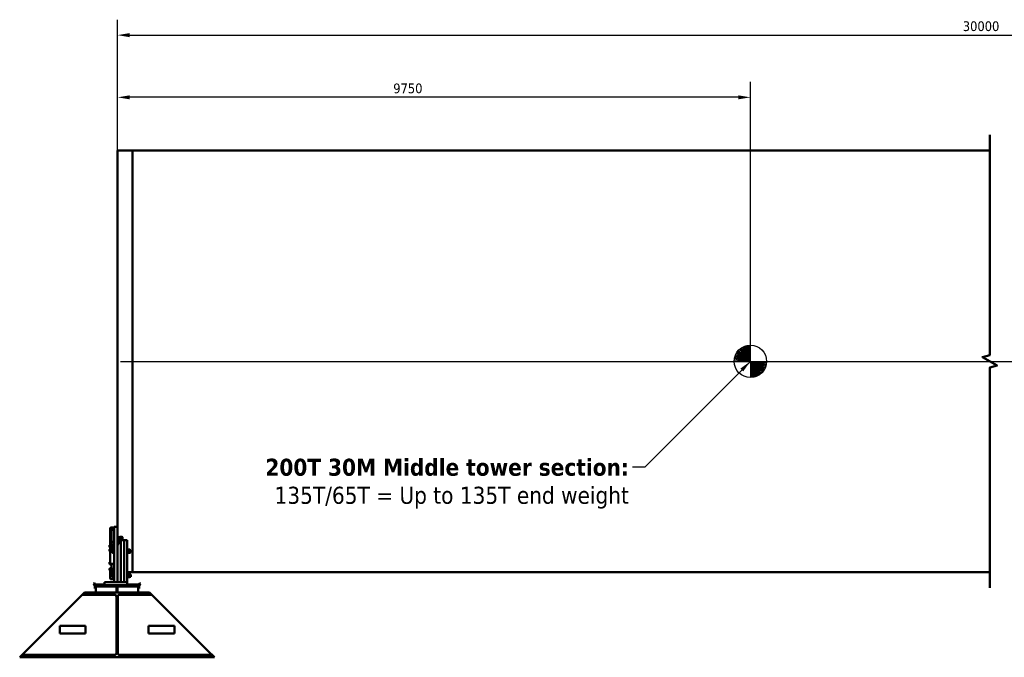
# Model space of a CAD drawing. Header units: millimetres. Extents: x 0 to 63075, y 0 to 44550.
# Tile 8 of 31: x 12004 to 27174, y 22169 to 31992. Entities that reach past the tile are written whole.
import ezdxf

# ---------------------------------------------------------------- set-up
doc = ezdxf.new("R2010")
doc.units = ezdxf.units.MM
doc.header["$LTSCALE"] = 75
for name, color, linetype, lineweight in [('Break Line (ISO)', 7, 'Continuous', 50), ('Centerline (ISO)', 7, 'Continuous', 25), ('Dimension (ISO)', 7, 'Continuous', 25), ('Sketch Geometry (ISO)', 7, 'Continuous', 25), ('Symbol (ISO)', 7, 'Continuous', 25), ('Visible (ISO)', 7, 'Continuous', 50)]:
    doc.layers.add(name, color=color, linetype=linetype, lineweight=lineweight)
doc.styles.add('Note Text (ISO)', font='tahoma.ttf')
doc.dimstyles.new('Default (ISO)', dxfattribs={"dimscale": 75, "dimtxt": 2, "dimasz": 2.5, "dimexe": 3.175, "dimexo": 0, "dimgap": 0.762, "dimtad": 1, "dimrnd": 1e-08, "dimtxsty": 'Note Text (ISO)', "dimcen": 0.09, "dimdle": 10, "dimclrd": 256, "dimclre": 256, "dimclrt": 256, "dimazin": 2, "dimtfac": 1, "dimtmove": 0, "dimatfit": 3, "dimfxl": 1, "dimtolj": 1, "dimtzin": 0, "dimlwd": -1, "dimlwe": -1, "dimarcsym": 0})
doc.dimstyles.new('Default - Method 1b (ISO)$7', dxfattribs={"dimscale": 75, "dimtxt": 2, "dimasz": 2.5, "dimexe": 3.175, "dimexo": 0, "dimgap": 0.762, "dimtad": 1, "dimtoh": 1, "dimrnd": 1e-08, "dimtxsty": 'Note Text (ISO)', "dimcen": 0.09, "dimdle": 10, "dimclrd": 256, "dimclre": 256, "dimclrt": 256, "dimazin": 2, "dimtfac": 1.75, "dimtmove": 0, "dimatfit": 3, "dimfxl": 1, "dimtolj": 1, "dimlwd": -1, "dimlwe": -1, "dimarcsym": 0})

# ---------------------------------------------------------------- blocks, each defined once
blk = doc.blocks.new('*D7')
at = {"layer": 'Defpoints', "color": 0, "transparency": 16777216}
for p in [(13512, 30796), (13512, 29979), (23262, 26729)]:
    blk.add_point(p, dxfattribs=at)
at = {"layer": 'Dimension (ISO)', "transparency": 16777216}
for p, q in [((13512, 29979), (13512, 31034)), ((23262, 26729), (23262, 31034)), ((23074, 30796), (13699, 30796))]:
    blk.add_line(p, q, dxfattribs=at)
for points in [[(13699, 30827), (13699, 30765), (13512, 30796)], [(23074, 30827), (23074, 30765), (23262, 30796)]]:
    blk.add_solid(points, dxfattribs=at)
at = {"layer": 'Dimension (ISO)', "transparency": 16777216, "insert": (17759, 31009), "char_height": 150, "attachment_point": 1, "style": 'Note Text (ISO)'}
blk.add_mtext('\\A1;9750', dxfattribs=at)
blk = doc.blocks.new('*D29')
at = {"layer": 'Defpoints', "color": 0, "transparency": 16777216}
for p in [(40103, 31754), (13512, 29979), (40103, 29979)]:
    blk.add_point(p, dxfattribs=at)
at = {"layer": 'Dimension (ISO)', "transparency": 16777216}
for p, q in [((13512, 29979), (13512, 31992)), ((40103, 29979), (40103, 31992)), ((13699, 31754), (39915, 31754))]:
    blk.add_line(p, q, dxfattribs=at)
for points in [[(13699, 31785), (13699, 31722), (13512, 31754)], [(39915, 31785), (39915, 31722), (40103, 31754)]]:
    blk.add_solid(points, dxfattribs=at)
at = {"layer": 'Dimension (ISO)', "transparency": 16777216, "insert": (26534, 31967), "char_height": 150, "attachment_point": 1, "style": 'Note Text (ISO)'}
blk.add_mtext('\\A1;30000', dxfattribs=at)

msp = doc.modelspace()

# ---------------------------------------------------------------- linework, layer by layer
at = {"layer": 'Break Line (ISO)', "flags": 128}
msp.add_lwpolyline([(26948.5386, 23240.6115), (26948.5386, 26633.6403), (27061.0386, 26663.7846), (26836.0386, 26793.6884), (26948.5386, 26823.8327), (26948.5386, 30216.8615)], dxfattribs=at)
at = {"layer": 'Centerline (ISO)', "linetype": 'Continuous'}
msp.add_line((13556.2241, 26728.7365), (40058.1199, 26728.7365), dxfattribs=at)
at = {"layer": 'Sketch Geometry (ISO)'}
for q in [(23052.4324, 26865.4736), (23052.4324, 26865.4736), (23052.4324, 26865.4736), (23064.4389, 26882.2897), (23064.4389, 26882.2897), (23064.4389, 26882.2897), (23077.7931, 26898.0569), (23077.7931, 26898.0569), (23077.7931, 26898.0569), (23092.4037, 26912.6675), (23092.4037, 26912.6675), (23092.4037, 26912.6675), (23108.1709, 26926.0216), (23108.1709, 26926.0216), (23108.1709, 26926.0216), (23124.987, 26938.0281), (23124.987, 26938.0281), (23124.987, 26938.0281), (23142.7372, 26948.605), (23142.7372, 26948.605), (23142.7372, 26948.605), (23161.3002, 26957.6798), (23161.3002, 26957.6798), (23161.3002, 26957.6798), (23180.5492, 26965.1908), (23180.5492, 26965.1908), (23180.5492, 26965.1908), (23200.3527, 26971.0866), (23200.3527, 26971.0866), (23200.3527, 26971.0866), (23220.5754, 26975.3268), (23220.5754, 26975.3268), (23220.5754, 26975.3268), (23241.0792, 26977.8826), (23241.0792, 26977.8826), (23241.0792, 26977.8826), (23261.7241, 26978.7365), (23261.7241, 26978.7365), (23261.7241, 26978.7365), (23011.7241, 26728.7365), (23011.7241, 26728.7365), (23011.7241, 26728.7365), (23012.5779, 26749.3814), (23012.5779, 26749.3814), (23012.5779, 26749.3814), (23015.1337, 26769.8852), (23015.1337, 26769.8852), (23015.1337, 26769.8852), (23019.374, 26790.1079), (23019.374, 26790.1079), (23019.374, 26790.1079), (23025.2697, 26809.9114), (23025.2697, 26809.9114), (23025.2697, 26809.9114), (23032.7807, 26829.1604), (23032.7807, 26829.1604), (23032.7807, 26829.1604), (23041.8556, 26847.7234), (23041.8556, 26847.7234), (23041.8556, 26847.7234), (23261.7241, 26478.7365), (23282.3689, 26479.5904), (23302.8727, 26482.1462), (23323.0954, 26486.3865), (23342.8989, 26492.2822), (23362.1479, 26499.7932), (23380.7109, 26508.8681), (23398.4611, 26519.4449), (23415.2772, 26531.4514), (23431.0445, 26544.8055), (23445.655, 26559.4161), (23459.0092, 26575.1833), (23471.0157, 26591.9995), (23481.5925, 26609.7497), (23490.6674, 26628.3127), (23498.1784, 26647.5617), (23504.0741, 26667.3651), (23508.3144, 26687.5879), (23510.8702, 26708.0917), (23511.7241, 26728.7365)]:
    msp.add_line((23261.7241, 26728.7365), q, dxfattribs=at)
msp.add_circle((23261.7241, 26728.7365), 250, dxfattribs=at)
at = {"layer": 'Visible (ISO)'}
for p, q in [((13511.7241, 29978.7365), (13511.7241, 24179.2813)), ((13743.7241, 29978.7365), (13511.7241, 29978.7365)), ((13743.7241, 29978.7365), (13743.7241, 23478.7365)), ((13743.7241, 29978.7365), (26948.5386, 29978.7365)), ((13743.7241, 23478.7365), (13743.7241, 29978.7365)), ((13399.7241, 24159.5205), (13399.7241, 24132.6737)), ((13399.7241, 24132.6737), (13399.7241, 23898.8469)), ((13409.7241, 23905.5551), (13409.7241, 24132.6737)), ((13413.7241, 24170.3051), (13461.7241, 24170.3051)), ((13413.7241, 24166.5205), (13461.7241, 24166.5205)), ((13461.7241, 24139.6737), (13413.7241, 24139.6737)), ((13461.7241, 24134.6737), (13413.7241, 24134.6737)), ((13416.7241, 24130.7625), (13416.7241, 24134.4228)), ((13416.7241, 23905.8469), (13416.7241, 24130.7625)), ((13461.7241, 24159.2813), (13461.7241, 24179.2813)), ((13511.7241, 24179.2813), (13461.7241, 24179.2813)), ((13461.7241, 24159.2813), (13461.7241, 23329.2813)), ((13511.7241, 24179.2813), (13511.7241, 24159.2813)), ((13511.7241, 24159.2813), (13511.7241, 23329.2813)), ((13531.7241, 23942.4794), (13531.7241, 23987.7948)), ((13535.9376, 23973.5668), (13561.7241, 23973.5668)), ((13551.7241, 24024.0471), (13576.7241, 24024.0471)), ((13576.7241, 24005.921), (13551.7241, 24005.921)), ((13561.7241, 23973.5668), (13561.7241, 23958.5668)), ((13561.7241, 23958.5668), (13561.7241, 23973.5668)), ((13561.7241, 23973.5668), (13611.7241, 23973.5668)), ((13586.7241, 24001.6948), (13586.7241, 24019.8209)), ((13586.7241, 24001.6948), (13586.7241, 23973.5668)), ((13611.7241, 23973.5668), (13611.7241, 23958.5668)), ((13611.7241, 23958.5668), (13611.7241, 23973.5668)), ((13611.7241, 23973.5668), (13661.7241, 23973.5668)), ((13661.7241, 23973.5668), (13661.7241, 23958.5668)), ((13386.724, 23892.3471), (13387.7288, 23894.0876)), ((13386.724, 23892.3471), (13386.724, 23890.6494)), ((13386.724, 23890.6494), (13386.724, 23880.1694)), ((13386.724, 23880.1694), (13386.724, 23869.8671)), ((13386.724, 23869.8671), (13386.724, 23868.3471)), ((13386.724, 23868.3471), (13387.7288, 23866.6067)), ((13386.724, 23829.8959), (13387.2948, 23830.8845)), ((13386.724, 23829.8959), (13386.724, 23827.4161)), ((13386.724, 23827.4161), (13386.724, 23816.3295)), ((13395.924, 23894.202), (13387.7958, 23894.202)), ((13395.924, 23887.0969), (13387.7958, 23887.0969)), ((13395.924, 23873.242), (13387.7958, 23873.242)), ((13395.924, 23866.4922), (13387.7958, 23866.4922)), ((13395.924, 23831.6337), (13387.7958, 23831.6337)), ((13395.924, 23823.1984), (13387.7958, 23823.1984)), ((13395.924, 23894.202), (13395.924, 23887.0969)), ((13395.924, 23891.5921), (13396.7241, 23891.5921)), ((13395.924, 23887.0969), (13395.924, 23873.242)), ((13395.924, 23873.242), (13395.924, 23866.4922)), ((13395.924, 23869.1021), (13396.7241, 23869.1021)), ((13395.924, 23831.6337), (13395.924, 23823.1984)), ((13395.924, 23829.1409), (13396.7241, 23829.1409)), ((13395.924, 23823.1984), (13395.924, 23809.4606)), ((13396.7241, 23894.5971), (13397.4741, 23895.3471)), ((13396.7241, 23866.0971), (13396.7241, 23894.5971)), ((13396.7241, 23866.0971), (13397.4741, 23865.3471)), ((13396.7241, 23832.1459), (13397.4741, 23832.8959)), ((13396.7241, 23803.6459), (13396.7241, 23832.1459)), ((13397.4741, 23895.3471), (13397.4741, 23865.3471)), ((13397.4741, 23895.3471), (13399.7241, 23895.3471)), ((13397.4741, 23865.3471), (13399.7241, 23865.3471)), ((13397.4741, 23832.8959), (13397.4741, 23802.8959)), ((13397.4741, 23832.8959), (13399.7241, 23832.8959)), ((13399.7241, 23898.8469), (13399.7241, 23872.0001)), ((13399.7241, 23864.5001), (13399.7241, 23872.0001)), ((13399.7241, 23864.5001), (13399.7241, 23857.6699)), ((13399.7241, 23853.3398), (13399.7241, 23857.6699)), ((13399.7241, 23619.8398), (13399.7241, 23853.3398)), ((13409.7241, 23872.0001), (13409.7241, 23864.5001)), ((13411.9741, 23865.3471), (13409.7241, 23865.3471)), ((13409.7241, 23857.6699), (13409.7241, 23864.5001)), ((13409.7241, 23857.6699), (13409.7241, 23853.3398)), ((13411.9741, 23865.3471), (13411.9741, 23873.7985)), ((13412.7241, 23866.0971), (13411.9741, 23865.3471)), ((13412.7241, 23873.9366), (13412.7241, 23866.0971)), ((13412.7241, 23872.3471), (13416.7241, 23872.3471)), ((13413.7241, 23928.1449), (13416.7241, 23928.1449)), ((13413.7241, 23905.8469), (13461.7241, 23905.8469)), ((13461.7241, 23879.0001), (13413.7241, 23879.0001)), ((13461.7241, 23874.0001), (13413.7241, 23874.0001)), ((13413.7241, 23849.8757), (13461.7241, 23849.8757)), ((13461.7241, 23841.2155), (13413.7241, 23841.2155)), ((13416.7241, 23849.8757), (13416.7241, 23874.0001)), ((13434.224, 23831.7813), (13434.224, 23818.0313)), ((13434.224, 23818.0313), (13434.224, 23790.5313)), ((13455.924, 23831.7813), (13436.6802, 23831.7813)), ((13448.724, 23959.927), (13449.1734, 23960.7054)), ((13448.724, 23959.927), (13448.724, 23959.196)), ((13448.724, 23959.196), (13448.724, 23949.9899)), ((13448.724, 23949.9899), (13448.724, 23938.7208)), ((13448.724, 23938.7208), (13448.724, 23935.927)), ((13448.724, 23935.927), (13449.1734, 23935.1486)), ((13457.924, 23961.5771), (13449.7958, 23961.5771)), ((13457.924, 23956.8149), (13449.7958, 23956.8149)), ((13457.924, 23943.1648), (13449.7958, 23943.1648)), ((13457.924, 23934.2769), (13449.7958, 23934.2769)), ((13455.924, 23831.7813), (13455.924, 23804.2813)), ((13455.924, 23829.8363), (13456.7241, 23829.8363)), ((13456.7241, 23836.0313), (13457.9741, 23837.2813)), ((13456.7241, 23772.5313), (13456.7241, 23836.0313)), ((13457.924, 23961.5771), (13457.924, 23956.8149)), ((13457.924, 23959.172), (13458.7241, 23959.172)), ((13457.924, 23956.8149), (13457.924, 23943.1648)), ((13457.924, 23943.1648), (13457.924, 23934.2769)), ((13457.924, 23936.682), (13458.7241, 23936.682)), ((13457.9741, 23837.2813), (13457.9741, 23771.2813)), ((13457.9741, 23837.2813), (13461.7241, 23837.2813)), ((13458.7241, 23962.177), (13459.4741, 23962.927)), ((13458.7241, 23933.677), (13458.7241, 23962.177)), ((13458.7241, 23933.677), (13459.4741, 23932.927)), ((13459.4741, 23962.927), (13459.4741, 23932.927)), ((13459.4741, 23962.927), (13461.7241, 23962.927)), ((13459.4741, 23932.927), (13461.7241, 23932.927)), ((13531.7241, 23911.3485), (13511.7241, 23911.3485)), ((13533.9741, 23962.927), (13531.7241, 23962.927)), ((13531.7241, 23942.4794), (13531.7241, 23929.1901)), ((13533.9741, 23932.927), (13531.7241, 23932.927)), ((13531.7241, 23929.1901), (13531.7241, 23912.2854)), ((13531.7241, 23912.2854), (13531.7241, 23911.3485)), ((13533.9741, 23932.927), (13533.9741, 23962.927)), ((13534.7241, 23962.177), (13533.9741, 23962.927)), ((13534.7241, 23933.677), (13533.9741, 23932.927)), ((13534.7241, 23962.177), (13534.7241, 23933.677)), ((13534.7241, 23959.177), (13535.6014, 23960.6966)), ((13534.7241, 23936.677), (13535.6014, 23935.1575)), ((13536.2289, 23961.5726), (13548.0193, 23961.5726)), ((13536.2289, 23952.6645), (13548.0193, 23952.6645)), ((13536.2289, 23939.019), (13548.0193, 23939.019)), ((13536.2289, 23934.2814), (13548.0193, 23934.2814)), ((13549.5241, 23959.177), (13548.6467, 23960.6966)), ((13549.5241, 23936.677), (13548.6467, 23935.1575)), ((13549.5241, 23936.677), (13549.5241, 23959.177)), ((13549.5241, 23955.927), (13557.4971, 23955.927)), ((13549.5241, 23939.927), (13557.4971, 23939.927)), ((13557.4971, 23939.927), (13557.4971, 23955.927)), ((13558.7241, 23954.7001), (13557.4971, 23955.927)), ((13558.7241, 23941.1539), (13557.4971, 23939.927)), ((13558.7241, 23954.7001), (13558.7241, 23941.1539)), ((13561.7241, 23958.5668), (13561.7241, 23329.2813)), ((13561.7241, 23329.2813), (13561.7241, 23958.5668)), ((13611.7241, 23958.5668), (13611.7241, 23329.2813)), ((13611.7241, 23329.2813), (13611.7241, 23958.5668)), ((13661.7241, 23958.5668), (13661.7241, 23329.2813)), ((13665.4741, 23837.2813), (13661.7241, 23837.2813)), ((13665.4741, 23771.2813), (13665.4741, 23837.2813)), ((13666.7241, 23836.0313), (13665.4741, 23837.2813)), ((13666.7241, 23836.0313), (13666.7241, 23772.5313)), ((13666.7241, 23829.8313), (13667.8499, 23831.7813)), ((13670.3061, 23831.7813), (13694.142, 23831.7813)), ((13697.7241, 23829.8313), (13696.5982, 23831.7813)), ((13697.7241, 23778.7313), (13697.7241, 23829.8313)), ((13697.7241, 23822.2813), (13714.2702, 23822.2813)), ((13714.2702, 23786.2813), (13714.2702, 23822.2813)), ((13716.7241, 23819.8275), (13714.2702, 23822.2813)), ((13716.7241, 23819.8275), (13716.7241, 23788.7351)), ((13386.724, 23816.3295), (13386.724, 23806.8093)), ((13386.724, 23806.8093), (13386.724, 23805.8959)), ((13386.724, 23805.8959), (13387.2948, 23804.9072)), ((13395.924, 23809.4606), (13387.7958, 23809.4606)), ((13395.924, 23804.158), (13387.7958, 23804.158)), ((13395.924, 23809.4606), (13395.924, 23804.158)), ((13395.924, 23806.6509), (13396.7241, 23806.6509)), ((13396.7241, 23803.6459), (13397.4741, 23802.8959)), ((13397.4741, 23802.8959), (13399.7241, 23802.8959)), ((13434.224, 23790.5313), (13434.224, 23776.7813)), ((13455.924, 23804.2813), (13436.6802, 23804.2813)), ((13455.924, 23776.7813), (13436.6802, 23776.7813)), ((13455.924, 23804.2813), (13455.924, 23776.7813)), ((13455.924, 23778.7263), (13456.7241, 23778.7263)), ((13456.7241, 23772.5313), (13457.9741, 23771.2813)), ((13457.9741, 23771.2813), (13461.7241, 23771.2813)), ((13665.4741, 23771.2813), (13661.7241, 23771.2813)), ((13666.7241, 23772.5313), (13665.4741, 23771.2813)), ((13666.7241, 23778.7313), (13667.8499, 23776.7813)), ((13670.3061, 23804.2813), (13694.142, 23804.2813)), ((13670.3061, 23776.7813), (13694.142, 23776.7813)), ((13697.7241, 23778.7313), (13696.5982, 23776.7813)), ((13697.7241, 23786.2813), (13714.2702, 23786.2813)), ((13716.7241, 23788.7351), (13714.2702, 23786.2813)), ((13386.724, 23631.6735), (13387.7288, 23633.4139)), ((13386.724, 23631.6735), (13386.724, 23629.9758)), ((13386.724, 23629.9758), (13386.724, 23619.4958)), ((13386.724, 23619.4958), (13386.724, 23609.1935)), ((13386.724, 23609.1935), (13386.724, 23607.6735)), ((13386.724, 23607.6735), (13387.7288, 23605.933)), ((13386.724, 23536.6105), (13387.2948, 23537.5991)), ((13386.724, 23536.6105), (13386.724, 23534.1307)), ((13386.724, 23534.1307), (13386.724, 23523.0441)), ((13386.724, 23523.0441), (13386.724, 23513.5239)), ((13386.724, 23513.5239), (13386.724, 23512.6105)), ((13395.924, 23633.5284), (13387.7958, 23633.5284)), ((13395.924, 23626.4232), (13387.7958, 23626.4232)), ((13395.924, 23612.5683), (13387.7958, 23612.5683)), ((13395.924, 23605.8186), (13387.7958, 23605.8186)), ((13395.924, 23538.3483), (13387.7958, 23538.3483)), ((13395.924, 23529.913), (13387.7958, 23529.913)), ((13395.924, 23516.1752), (13387.7958, 23516.1752)), ((13395.924, 23633.5284), (13395.924, 23626.4232)), ((13395.924, 23630.9185), (13396.7241, 23630.9185)), ((13395.924, 23626.4232), (13395.924, 23612.5683)), ((13395.924, 23612.5683), (13395.924, 23605.8186)), ((13395.924, 23608.4285), (13396.7241, 23608.4285)), ((13395.924, 23538.3483), (13395.924, 23529.913)), ((13395.924, 23535.8555), (13396.7241, 23535.8555)), ((13395.924, 23529.913), (13395.924, 23516.1752)), ((13395.924, 23516.1752), (13395.924, 23510.8726)), ((13396.7241, 23633.9235), (13397.4741, 23634.6735)), ((13396.7241, 23605.4235), (13396.7241, 23633.9235)), ((13396.7241, 23605.4235), (13397.4741, 23604.6735)), ((13396.7241, 23538.8605), (13397.4741, 23539.6105)), ((13396.7241, 23510.3605), (13396.7241, 23538.8605)), ((13397.4741, 23634.6735), (13397.4741, 23604.6735)), ((13397.4741, 23634.6735), (13399.7241, 23634.6735)), ((13397.4741, 23604.6735), (13399.7241, 23604.6735)), ((13397.4741, 23539.6105), (13397.4741, 23509.6105)), ((13397.4741, 23539.6105), (13399.7241, 23539.6105)), ((13399.7241, 23601.0001), (13399.7241, 23619.8398)), ((13399.7241, 23600.3302), (13399.7241, 23601.0001)), ((13399.7241, 23600.3302), (13409.7241, 23600.3302)), ((13399.7241, 23538.3281), (13399.7241, 23542.2033)), ((13399.7241, 23542.2033), (13409.7241, 23542.2033)), ((13399.7241, 23517.8663), (13399.7241, 23538.3281)), ((13399.7241, 23511.8697), (13399.7241, 23517.8663)), ((13409.7241, 23608.2209), (13409.7241, 23601.0001)), ((13411.9741, 23604.6735), (13409.7241, 23604.6735)), ((13409.7241, 23601.0001), (13409.7241, 23600.3302)), ((13409.7241, 23542.2033), (13409.7241, 23538.3281)), ((13411.9741, 23539.6105), (13409.7241, 23539.6105)), ((13409.7241, 23517.8663), (13409.7241, 23538.3281)), ((13409.7241, 23517.8663), (13409.7241, 23511.8697)), ((13411.9741, 23604.6735), (13411.9741, 23607.8106)), ((13412.7241, 23605.4235), (13411.9741, 23604.6735)), ((13411.9741, 23509.6105), (13411.9741, 23539.6105)), ((13412.7241, 23538.8605), (13411.9741, 23539.6105)), ((13412.7241, 23607.7464), (13412.7241, 23605.4235)), ((13412.7241, 23538.8605), (13412.7241, 23510.3605)), ((13412.7241, 23535.8605), (13413.1591, 23536.614)), ((13413.7241, 23607.7155), (13461.7241, 23607.7155)), ((13414.2289, 23536.7752), (13418.6393, 23536.7752)), ((13414.2289, 23536.4386), (13418.6393, 23536.4386)), ((13414.2289, 23524.2739), (13418.6393, 23524.2739)), ((13416.7241, 23536.7752), (13416.7241, 23607.7155)), ((13420.1441, 23535.8605), (13419.709, 23536.614)), ((13420.1441, 23535.8605), (13420.1441, 23513.3605)), ((13420.1441, 23535.8605), (13425.1441, 23535.8605)), ((13425.1441, 23535.8605), (13425.1441, 23513.3605)), ((13425.1441, 23532.6105), (13435.4971, 23532.6105)), ((13425.1441, 23516.6105), (13435.4971, 23516.6105)), ((13435.4971, 23516.6105), (13435.4971, 23532.6105)), ((13436.7241, 23531.3836), (13435.4971, 23532.6105)), ((13436.7241, 23517.8374), (13435.4971, 23516.6105)), ((13436.7241, 23531.3836), (13436.7241, 23517.8374)), ((13386.724, 23512.6105), (13387.2948, 23511.6218)), ((13395.924, 23510.8726), (13387.7958, 23510.8726)), ((13395.924, 23513.3655), (13396.7241, 23513.3655)), ((13396.7241, 23510.3605), (13397.4741, 23509.6105)), ((13397.4741, 23509.6105), (13399.7241, 23509.6105)), ((13399.7241, 23500.6222), (13399.7241, 23511.8697)), ((13399.7241, 23500.6222), (13399.7241, 23494.6256)), ((13399.7241, 23489.7537), (13399.7241, 23494.6256)), ((13399.7241, 23384.7016), (13399.7241, 23489.7537)), ((13409.7241, 23511.8697), (13409.7241, 23500.6222)), ((13411.9741, 23509.6105), (13409.7241, 23509.6105)), ((13409.7241, 23494.6256), (13409.7241, 23500.6222)), ((13409.7241, 23494.6256), (13409.7241, 23489.7537)), ((13412.7241, 23510.3605), (13411.9741, 23509.6105)), ((13412.7241, 23513.3605), (13413.1591, 23512.6069)), ((13413.7241, 23485.8562), (13461.7241, 23485.8562)), ((13461.7241, 23476.1125), (13413.7241, 23476.1125)), ((13413.7241, 23371.0604), (13461.7241, 23371.0604)), ((13414.2289, 23512.4457), (13418.6393, 23512.4457)), ((13416.7241, 23485.8562), (13416.7241, 23512.4457)), ((13420.1441, 23513.3605), (13419.709, 23512.6069)), ((13420.1441, 23513.3605), (13425.1441, 23513.3605)), ((13434.224, 23456.7813), (13434.224, 23443.0313)), ((13434.224, 23443.0313), (13434.224, 23415.5313)), ((13434.224, 23415.5313), (13434.224, 23401.7813)), ((13455.924, 23456.7813), (13436.6802, 23456.7813)), ((13455.924, 23429.2813), (13436.6802, 23429.2813)), ((13455.924, 23401.7813), (13436.6802, 23401.7813)), ((13455.924, 23456.7813), (13455.924, 23429.2813)), ((13455.924, 23454.8363), (13456.7241, 23454.8363)), ((13455.924, 23429.2813), (13455.924, 23401.7813)), ((13455.924, 23403.7263), (13456.7241, 23403.7263)), ((13456.7241, 23461.0313), (13457.9741, 23462.2813)), ((13456.7241, 23397.5313), (13456.7241, 23461.0313)), ((13456.7241, 23397.5313), (13457.9741, 23396.2813)), ((13457.9741, 23462.2813), (13457.9741, 23396.2813)), ((13457.9741, 23462.2813), (13461.7241, 23462.2813)), ((13457.9741, 23396.2813), (13461.7241, 23396.2813)), ((13743.7241, 23478.7365), (13661.7241, 23478.7365)), ((13665.4741, 23462.2813), (13661.7241, 23462.2813)), ((13665.4741, 23396.2813), (13661.7241, 23396.2813)), ((13665.4741, 23396.2813), (13665.4741, 23462.2813)), ((13666.7241, 23461.0313), (13665.4741, 23462.2813)), ((13666.7241, 23397.5313), (13665.4741, 23396.2813)), ((13666.7241, 23461.0313), (13666.7241, 23397.5313)), ((13666.7241, 23454.8313), (13667.8499, 23456.7813)), ((13666.7241, 23403.7313), (13667.8499, 23401.7813)), ((13670.3061, 23456.7813), (13694.142, 23456.7813)), ((13670.3061, 23429.2813), (13694.142, 23429.2813)), ((13670.3061, 23401.7813), (13694.142, 23401.7813)), ((13697.7241, 23454.8313), (13696.5982, 23456.7813)), ((13697.7241, 23403.7313), (13696.5982, 23401.7813)), ((13697.7241, 23403.7313), (13697.7241, 23454.8313)), ((13697.7241, 23447.2813), (13714.2702, 23447.2813)), ((13697.7241, 23411.2813), (13714.2702, 23411.2813)), ((13714.2702, 23411.2813), (13714.2702, 23447.2813)), ((13716.7241, 23444.8275), (13714.2702, 23447.2813)), ((13716.7241, 23413.7351), (13714.2702, 23411.2813)), ((13716.7241, 23444.8275), (13716.7241, 23413.7351)), ((13743.7241, 23478.7365), (26948.5386, 23478.7365)), ((13143.1142, 23305.7525), (13156.1046, 23313.2525)), ((13143.1142, 23305.7525), (13145.6142, 23301.4224)), ((13161.595, 23273.7429), (13145.6142, 23301.4224)), ((13158.6046, 23308.9224), (13156.1046, 23313.2525)), ((13174.5854, 23281.2429), (13158.6046, 23308.9224)), ((13163.6046, 23234.2813), (13163.6046, 23266.2429)), ((13163.6046, 23234.2813), (13163.6046, 23229.2813)), ((13178.6046, 23229.2813), (13163.6046, 23229.2813)), ((13178.6046, 23289.2813), (13178.6046, 23279.2813)), ((13311.7241, 23289.2813), (13178.6046, 23289.2813)), ((13178.6046, 23279.2813), (13311.7241, 23279.2813)), ((13178.6046, 23259.2813), (13178.6046, 23279.2813)), ((13496.1046, 23269.2813), (13178.6046, 23269.2813)), ((13178.6046, 23169.2813), (13178.6046, 23269.2813)), ((13178.6046, 23259.2813), (13496.1046, 23259.2813)), ((13311.7241, 23329.2813), (13331.7241, 23329.2813)), ((13311.7241, 23279.2813), (13311.7241, 23329.2813)), ((13311.7241, 23279.2813), (13331.7241, 23279.2813)), ((13641.7241, 23329.2813), (13331.7241, 23329.2813)), ((13641.7241, 23279.2813), (13331.7241, 23279.2813)), ((13511.7241, 23329.2813), (13461.7241, 23329.2813)), ((13496.1046, 23279.2813), (13496.1046, 23169.2813)), ((13511.1046, 23279.2813), (13511.1046, 23169.2813)), ((13828.6046, 23269.2813), (13511.1046, 23269.2813)), ((13511.1046, 23259.2813), (13828.6046, 23259.2813)), ((13521.7241, 23329.2813), (13511.7241, 23339.2813)), ((13641.7241, 23329.2813), (13661.7241, 23329.2813)), ((13641.7241, 23279.2813), (13661.7241, 23279.2813)), ((13661.7241, 23279.2813), (13661.7241, 23329.2813)), ((13828.6046, 23289.2813), (13661.7241, 23289.2813)), ((13661.7241, 23279.2813), (13828.6046, 23279.2813)), ((13828.6046, 23289.2813), (13828.6046, 23279.2813)), ((13828.6046, 23259.2813), (13828.6046, 23279.2813)), ((13828.6046, 23169.2813), (13828.6046, 23269.2813)), ((13843.6046, 23229.2813), (13828.6046, 23229.2813)), ((13832.6239, 23281.2429), (13848.6046, 23308.9224)), ((13843.6046, 23234.2813), (13843.6046, 23266.2429)), ((13843.6046, 23229.2813), (13843.6046, 23234.2813)), ((13845.6142, 23273.7429), (13861.595, 23301.4224)), ((13851.1046, 23313.2525), (13848.6046, 23308.9224)), ((13851.1046, 23313.2525), (13864.095, 23305.7525)), ((13861.595, 23301.4224), (13864.095, 23305.7525)), ((12937.6046, 23103.2813), (12069.6046, 22235.2813)), ((12967.6046, 23133.2813), (12937.6046, 23103.2813)), ((13003.6046, 23169.2813), (12967.6046, 23133.2813)), ((13353.6046, 23133.2813), (12967.6046, 23133.2813)), ((13353.6046, 23169.2813), (13003.6046, 23169.2813)), ((13653.6046, 23169.2813), (13353.6046, 23169.2813)), ((13353.6046, 23169.2813), (13353.6046, 23133.2813)), ((13353.6046, 23133.2813), (13464.1046, 23133.2813)), ((13494.1046, 23103.2813), (13494.1046, 22235.2813)), ((13513.1046, 22235.2813), (13513.1046, 23103.2813)), ((13543.1046, 23133.2813), (13653.6046, 23133.2813)), ((14003.6046, 23169.2813), (13653.6046, 23169.2813)), ((13653.6046, 23133.2813), (13653.6046, 23169.2813)), ((14039.6046, 23133.2813), (13653.6046, 23133.2813)), ((14003.6046, 23169.2813), (14039.6046, 23133.2813)), ((14039.6046, 23133.2813), (14069.6046, 23103.2813)), ((14069.6046, 23103.2813), (14937.6046, 22235.2813)), ((13019.6046, 22655.2813), (12619.6046, 22655.2813)), ((12619.6046, 22655.2813), (12619.6046, 22535.2813)), ((13019.6046, 22535.2813), (13019.6046, 22655.2813)), ((13987.6046, 22535.2813), (13987.6046, 22655.2813)), ((13987.6046, 22655.2813), (14387.6046, 22655.2813)), ((14387.6046, 22655.2813), (14387.6046, 22535.2813)), ((12619.6046, 22535.2813), (13019.6046, 22535.2813)), ((14387.6046, 22535.2813), (13987.6046, 22535.2813)), ((12039.6046, 22205.2813), (12003.6046, 22169.2813)), ((13353.6046, 22169.2813), (12003.6046, 22169.2813)), ((12069.6046, 22235.2813), (12039.6046, 22205.2813)), ((13353.6046, 22205.2813), (12039.6046, 22205.2813)), ((13464.1046, 22205.2813), (13353.6046, 22205.2813)), ((13353.6046, 22205.2813), (13353.6046, 22169.2813)), ((13353.6046, 22169.2813), (13653.6046, 22169.2813)), ((13653.6046, 22205.2813), (13543.1046, 22205.2813)), ((14967.6046, 22205.2813), (13653.6046, 22205.2813)), ((13653.6046, 22169.2813), (13653.6046, 22205.2813)), ((15003.6046, 22169.2813), (13653.6046, 22169.2813)), ((14937.6046, 22235.2813), (14967.6046, 22205.2813)), ((14967.6046, 22205.2813), (15003.6046, 22169.2813))]:
    msp.add_line(p, q, dxfattribs=at)
for centre, radius, start, end in [((13148.6046, 23266.2429), 15, 0, 30), ((13148.6046, 23266.2429), 30, 0, 30), ((13858.6046, 23266.2429), 30, 150, 180), ((13858.6046, 23266.2429), 15, 150, 180), ((13464.1046, 23103.2813), 30, 0, 90), ((13543.1046, 23103.2813), 30, 90, 180), ((13464.1046, 22235.2813), 30, 270, 0), ((13543.1046, 22235.2813), 30, 180, 270)]:
    msp.add_arc(centre, radius, start, end, dxfattribs=at)
for centre, major_axis, ratio, start_param, end_param in [((13413.7241, 24159.5205), (-14, 0), 0.5, 4.7123889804, 6.2831853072), ((13413.7241, 24132.6737), (-14, 0), 0.5, 4.7123889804, 6.2831853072), ((13413.7241, 24158.1808), (-14, 0), 0.8660254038, 4.7123889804, 6.0186645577), ((13413.7241, 24132.6737), (-4, 0), 0.5, 4.7123889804, 6.2831853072), ((13411.7241, 24125.7625), (9.6593, 9.6593), 0.2679491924, 0.73279442, 0.7853981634), ((13466.7241, 24125.7625), (-9.6593, 9.6593), 0.2679491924, 5.4977871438, 5.5503908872), ((13551.7241, 23987.7948), (-40, 0), 0.906307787, 4.7123889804, 6.2831853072), ((13551.7241, 23987.7948), (-20, 0), 0.906307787, 4.7123889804, 6.2831853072), ((13551.7241, 23962.4377), (-20, 0), 0.906307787, 4.7123889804, 6.256187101), ((13551.7241, 23976.3377), (10, 0), 0.4226182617, 5.5681438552, 7.853981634), ((13576.7241, 24019.8209), (10, 0), 0.4226182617, 0, 1.5707963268), ((13576.7241, 24001.6948), (10, 0), 0.4226182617, 0, 1.5707963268), ((13413.7241, 23898.8469), (-14, 0), 0.5, 4.7123889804, 6.2831853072), ((13413.7241, 23872.0001), (-14, 0), 0.5, 4.7123889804, 6.2831853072), ((13413.7241, 23853.3398), (-14, 0), 0.8660254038, 0, 1.5707963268), ((13413.7241, 23924.6808), (-4, 0), 0.8660254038, 4.7123889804, 6.2831853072), ((13413.7241, 23872.0001), (-4, 0), 0.5, 4.7123889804, 6.2831853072), ((13413.7241, 23853.3398), (-4, 0), 0.8660254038, 0, 1.5707963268), ((13413.7241, 23619.8398), (-14, 0), 0.8660254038, 0, 1.5707963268), ((13413.7241, 23489.7537), (-14, 0), 0.9743700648, 0, 1.5707963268), ((13413.7241, 23384.7016), (-14, 0), 0.9743700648, 0, 1.5707963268), ((13413.7241, 23489.7537), (-4, 0), 0.9743700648, 0, 1.5707963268)]:
    msp.add_ellipse(centre, major_axis=major_axis, ratio=ratio, start_param=start_param, end_param=end_param, dxfattribs=at)
for points, weights in [([(13387.7958, 23894.202), (13386.724, 23892.2982), (13386.724, 23890.6494)], [1, 1.0379548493, 1]), ([(13386.724, 23890.6494), (13386.724, 23889.0007), (13387.7958, 23887.0969)], [1, 1.0379548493, 1]), ([(13387.7958, 23887.0969), (13386.724, 23883.3845), (13386.724, 23880.1694)], [1, 1.0379548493, 1]), ([(13386.724, 23880.1694), (13386.724, 23876.9544), (13387.7958, 23873.242)], [1, 1.0379548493, 1]), ([(13387.7958, 23873.242), (13386.724, 23871.4334), (13386.724, 23869.8671)], [1, 1.0379548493, 1]), ([(13386.724, 23869.8671), (13386.724, 23868.3008), (13387.7958, 23866.4922)], [1, 1.0379548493, 1]), ([(13387.7958, 23831.6337), (13386.724, 23829.3735), (13386.724, 23827.4161)], [1, 1.0379548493, 1]), ([(13386.724, 23827.4161), (13386.724, 23825.4586), (13387.7958, 23823.1984)], [1, 1.0379548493, 1]), ([(13387.7958, 23823.1984), (13386.724, 23819.5174), (13386.724, 23816.3295)], [1, 1.0379548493, 1]), ([(13387.2948, 23830.8845), (13387.5041, 23831.247), (13387.7958, 23831.6337)], [1.01477992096, 1.01005230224, 1]), ([(13387.7288, 23894.0876), (13387.7617, 23894.1445), (13387.7958, 23894.202)], [1.00225477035, 1.00116302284, 1]), ([(13434.224, 23831.7813), (13434.224, 23831.7813), (13436.6802, 23831.7813)], [1, 1.0379548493, 1]), ([(13436.6802, 23831.7813), (13434.224, 23824.4127), (13434.224, 23818.0313)], [1, 1.0379548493, 1]), ([(13434.224, 23818.0313), (13434.224, 23811.6499), (13436.6802, 23804.2813)], [1, 1.0379548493, 1]), ([(13449.7958, 23961.5771), (13448.724, 23960.3011), (13448.724, 23959.196)], [1, 1.0379548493, 1]), ([(13448.724, 23959.196), (13448.724, 23958.091), (13449.7958, 23956.8149)], [1, 1.0379548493, 1]), ([(13449.7958, 23956.8149), (13448.724, 23953.1574), (13448.724, 23949.9899)], [1, 1.0379548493, 1]), ([(13448.724, 23949.9899), (13448.724, 23946.8223), (13449.7958, 23943.1648)], [1, 1.0379548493, 1]), ([(13449.7958, 23943.1648), (13448.724, 23940.7833), (13448.724, 23938.7208)], [1, 1.0379548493, 1]), ([(13448.724, 23938.7208), (13448.724, 23936.6584), (13449.7958, 23934.2769)], [1, 1.0379548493, 1]), ([(13449.7958, 23934.2769), (13449.4148, 23934.7304), (13449.1734, 23935.1486)], [1, 1.01316741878, 1.01719867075]), ([(13536.2289, 23961.5726), (13534.2289, 23957.1186), (13536.2289, 23952.6645)], [1, 1.15470053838, 1]), ([(13536.2289, 23952.6645), (13534.2289, 23945.8418), (13536.2289, 23939.019)], [1, 1.15470053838, 1]), ([(13536.2289, 23939.019), (13534.2289, 23936.6502), (13536.2289, 23934.2814)], [1, 1.15470053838, 1]), ([(13535.6014, 23960.6966), (13535.8439, 23961.1167), (13536.2289, 23961.5726)], [1.04387878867, 1.02646777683, 1]), ([(13548.0193, 23952.6645), (13550.0193, 23957.1186), (13548.0193, 23961.5726)], [1, 1.15470053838, 1]), ([(13548.0193, 23961.5726), (13548.4042, 23961.1167), (13548.6467, 23960.6966)], [1, 1.02646777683, 1.04387878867]), ([(13548.0193, 23939.019), (13550.0193, 23945.8418), (13548.0193, 23952.6645)], [1, 1.15470053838, 1]), ([(13548.0193, 23934.2814), (13550.0193, 23936.6502), (13548.0193, 23939.019)], [1, 1.15470053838, 1]), ([(13667.8499, 23831.7813), (13667.8499, 23831.7813), (13670.3061, 23831.7813)], [1.07735026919, 1.07735026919, 1]), ([(13670.3061, 23831.7813), (13665.7228, 23818.0313), (13670.3061, 23804.2813)], [1, 1.15470053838, 1]), ([(13694.142, 23804.2813), (13698.7254, 23818.0313), (13694.142, 23831.7813)], [1, 1.15470053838, 1]), ([(13694.142, 23831.7813), (13696.5982, 23831.7813), (13696.5982, 23831.7813)], [1, 1.07735026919, 1.07735026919]), ([(13386.724, 23816.3295), (13386.724, 23813.1416), (13387.7958, 23809.4606)], [1, 1.0379548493, 1]), ([(13387.7958, 23809.4606), (13386.724, 23808.0397), (13386.724, 23806.8093)], [1, 1.0379548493, 1]), ([(13386.724, 23806.8093), (13386.724, 23805.5788), (13387.7958, 23804.158)], [1, 1.0379548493, 1]), ([(13436.6802, 23776.7813), (13434.224, 23776.7813), (13434.224, 23776.7813)], [1, 1.0379548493, 1]), ([(13436.6802, 23804.2813), (13434.224, 23796.9127), (13434.224, 23790.5313)], [1, 1.0379548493, 1]), ([(13434.224, 23790.5313), (13434.224, 23784.1499), (13436.6802, 23776.7813)], [1, 1.0379548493, 1]), ([(13670.3061, 23776.7813), (13667.8499, 23776.7813), (13667.8499, 23776.7813)], [1, 1.07735026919, 1.07735026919]), ([(13670.3061, 23804.2813), (13665.7228, 23790.5313), (13670.3061, 23776.7813)], [1, 1.15470053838, 1]), ([(13694.142, 23776.7813), (13698.7254, 23790.5313), (13694.142, 23804.2813)], [1, 1.15470053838, 1]), ([(13696.5982, 23776.7813), (13696.5982, 23776.7813), (13694.142, 23776.7813)], [1.07735026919, 1.07735026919, 1]), ([(13387.7958, 23633.5284), (13386.724, 23631.6245), (13386.724, 23629.9758)], [1, 1.0379548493, 1]), ([(13386.724, 23629.9758), (13386.724, 23628.327), (13387.7958, 23626.4232)], [1, 1.0379548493, 1]), ([(13387.7958, 23626.4232), (13386.724, 23622.7108), (13386.724, 23619.4958)], [1, 1.0379548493, 1]), ([(13386.724, 23619.4958), (13386.724, 23616.2808), (13387.7958, 23612.5683)], [1, 1.0379548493, 1]), ([(13387.7958, 23612.5683), (13386.724, 23610.7598), (13386.724, 23609.1935)], [1, 1.0379548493, 1]), ([(13386.724, 23609.1935), (13386.724, 23607.6272), (13387.7958, 23605.8186)], [1, 1.0379548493, 1]), ([(13387.7958, 23538.3483), (13386.724, 23536.0881), (13386.724, 23534.1307)], [1, 1.0379548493, 1]), ([(13386.724, 23534.1307), (13386.724, 23532.1732), (13387.7958, 23529.913)], [1, 1.0379548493, 1]), ([(13387.7958, 23529.913), (13386.724, 23526.232), (13386.724, 23523.0441)], [1, 1.0379548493, 1]), ([(13386.724, 23523.0441), (13386.724, 23519.8562), (13387.7958, 23516.1752)], [1, 1.0379548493, 1]), ([(13387.7958, 23516.1752), (13386.724, 23514.7543), (13386.724, 23513.5239)], [1, 1.0379548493, 1]), ([(13386.724, 23513.5239), (13386.724, 23512.2934), (13387.7958, 23510.8726)], [1, 1.0379548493, 1]), ([(13387.2948, 23537.5991), (13387.5041, 23537.9616), (13387.7958, 23538.3483)], [1.01477992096, 1.01005230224, 1]), ([(13387.7288, 23633.4139), (13387.7617, 23633.4709), (13387.7958, 23633.5284)], [1.00225477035, 1.00116302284, 1]), ([(13414.2289, 23536.7752), (13412.2289, 23536.6069), (13414.2289, 23536.4386)], [1, 1.15470053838, 1]), ([(13414.2289, 23536.4386), (13412.2289, 23530.3563), (13414.2289, 23524.2739)], [1, 1.15470053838, 1]), ([(13414.2289, 23524.2739), (13412.2289, 23518.3598), (13414.2289, 23512.4457)], [1, 1.15470053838, 1]), ([(13418.6393, 23536.4386), (13420.6393, 23536.6069), (13418.6393, 23536.7752)], [1, 1.15470053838, 1]), ([(13418.6393, 23524.2739), (13420.6393, 23530.3563), (13418.6393, 23536.4386)], [1, 1.15470053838, 1]), ([(13418.6393, 23512.4457), (13420.6393, 23518.3598), (13418.6393, 23524.2739)], [1, 1.15470053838, 1]), ([(13414.2289, 23512.4457), (13413.2023, 23512.5321), (13413.1591, 23512.6069)], [1, 1.0738437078, 1.07719130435]), ([(13419.709, 23512.6069), (13419.6658, 23512.5321), (13418.6393, 23512.4457)], [1.07719130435, 1.0738437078, 1]), ([(13434.224, 23456.7813), (13434.224, 23456.7813), (13436.6802, 23456.7813)], [1, 1.0379548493, 1]), ([(13436.6802, 23401.7813), (13434.224, 23401.7813), (13434.224, 23401.7813)], [1, 1.0379548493, 1]), ([(13436.6802, 23456.7813), (13434.224, 23449.4127), (13434.224, 23443.0313)], [1, 1.0379548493, 1]), ([(13434.224, 23443.0313), (13434.224, 23436.6499), (13436.6802, 23429.2813)], [1, 1.0379548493, 1]), ([(13436.6802, 23429.2813), (13434.224, 23421.9127), (13434.224, 23415.5313)], [1, 1.0379548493, 1]), ([(13434.224, 23415.5313), (13434.224, 23409.1499), (13436.6802, 23401.7813)], [1, 1.0379548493, 1]), ([(13667.8499, 23456.7813), (13667.8499, 23456.7813), (13670.3061, 23456.7813)], [1.07735026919, 1.07735026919, 1]), ([(13670.3061, 23401.7813), (13667.8499, 23401.7813), (13667.8499, 23401.7813)], [1, 1.07735026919, 1.07735026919]), ([(13670.3061, 23456.7813), (13665.7228, 23443.0313), (13670.3061, 23429.2813)], [1, 1.15470053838, 1]), ([(13670.3061, 23429.2813), (13665.7228, 23415.5313), (13670.3061, 23401.7813)], [1, 1.15470053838, 1]), ([(13694.142, 23429.2813), (13698.7254, 23443.0313), (13694.142, 23456.7813)], [1, 1.15470053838, 1]), ([(13694.142, 23456.7813), (13696.5982, 23456.7813), (13696.5982, 23456.7813)], [1, 1.07735026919, 1.07735026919]), ([(13694.142, 23401.7813), (13698.7254, 23415.5313), (13694.142, 23429.2813)], [1, 1.15470053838, 1]), ([(13696.5982, 23401.7813), (13696.5982, 23401.7813), (13694.142, 23401.7813)], [1.07735026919, 1.07735026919, 1])]:
    msp.add_rational_spline(points, weights, degree=2, dxfattribs=at)

# ---------------------------------------------------------------- texts
at = {"layer": 'Symbol (ISO)', "insert": (21389.5467, 25228.889), "char_height": 262.499996, "width": 5824.351788, "attachment_point": 3, "line_spacing_factor": 0.987884, "style": 'Note Text (ISO)'}
msp.add_mtext('{\\fTahoma|b1|i0;\\H262.5000;200T 30M Middle tower section:\\fTahoma|b0|i0;\\H262.5000;\\P\\fTahoma|b0|i0;\\H262.5000;135T/65T = Up to 135T end weight}', dxfattribs=at)

# ---------------------------------------------------------------- dimensions: what is measured, and where the dimension line sits
at = {"layer": 'Dimension (ISO)'}
dim = msp.add_linear_dim(base=(40102.6199, 31753.6979), p1=(13511.7241, 29978.7365), p2=(40102.6199, 29978.7365), text='30000', dimstyle='Default (ISO)', override={"dimgap": 0.762, "dimdec": 2, "dimlfac": 1.128206, "dimtol": 0, "dimlim": 0, "dimtp": 0, "dimtm": 0, "dimtdec": 2, "dimtofl": 0, "dimatfit": 1}, dxfattribs=at)
dim.commit()
dim.dimension.update_dxf_attribs({"geometry": '*D29', "text_midpoint": (26806.186, 31753.6979), "dimtype": 160})
dim = msp.add_linear_dim(base=(13511.7241, 30796.0537), p1=(23261.7241, 26728.7365), p2=(13511.7241, 29978.7365), angle=180, dimstyle='Default (ISO)', override={"dimgap": 0.762, "dimdec": 2, "dimtol": 0, "dimlim": 0, "dimtp": 0, "dimtm": 0, "dimtdec": 2, "dimtofl": 0, "dimatfit": 1}, dxfattribs=at)
dim.commit()
dim.dimension.update_dxf_attribs({"geometry": '*D7', "text_midpoint": (17976.93, 30796.0537), "dimtype": 160})

# ---------------------------------------------------------------- leaders
at = {"layer": 'Symbol (ISO)', "annotation_type": 0, "has_hookline": 1, "hookline_direction": 1, "text_width": 5763.8935}
msp.add_leader([(23261.7241, 26728.7365), (21634.1967, 25097.639), (21446.6967, 25097.639)], dimstyle='Default - Method 1b (ISO)$7', override={"dimtad": 0}, dxfattribs=at)

doc.saveas('drawing.dxf')
